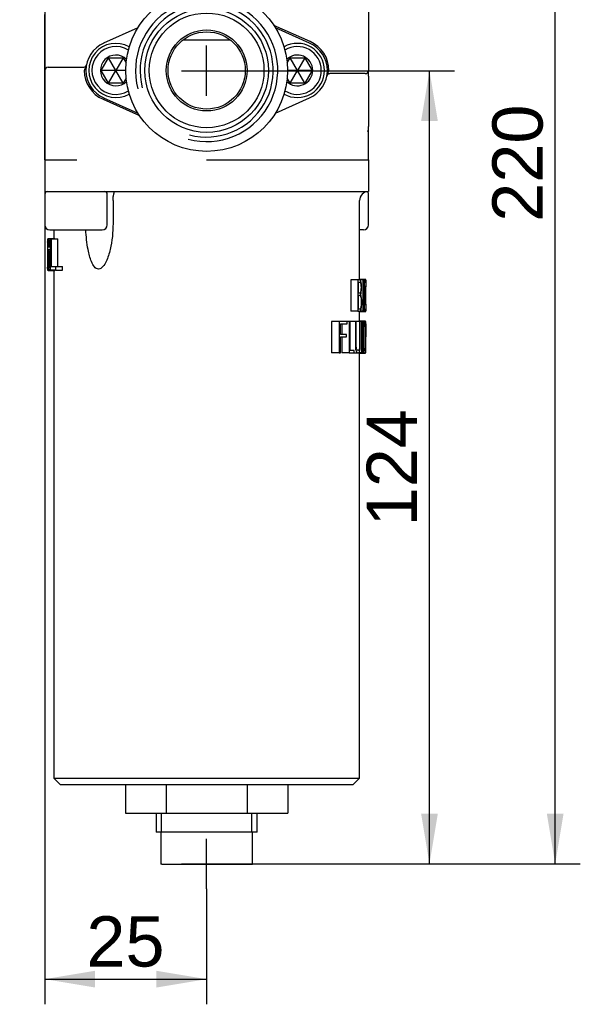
# Model space of a CAD drawing. Header units: millimetres. Extents: x 0 to 578, y 0 to 412.
# Tile 10 of 12: x 420 to 465, y 238 to 316. Entities that reach past the tile are written whole.
import ezdxf
from ezdxf.enums import TextEntityAlignment as Align

# ---------------------------------------------------------------- set-up
doc = ezdxf.new("R2010")
doc.units = ezdxf.units.MM
doc.layers.add('dimensions', color=7, linetype='Continuous')
doc.layers.add('SH12-FR-AD', color=7, linetype='Continuous')
doc.styles.add('SEACAD_Arial', font='arial.ttf')
doc.dimstyles.new('ISO', dxfattribs={"dimtxt": 4, "dimasz": 4, "dimexe": 2, "dimexo": 2, "dimgap": 1, "dimtad": 1, "dimdec": 0, "dimlfac": 1.972881, "dimtxsty": 'SEACAD_Arial', "dimblk1": '_SE_FILLED', "dimblk2": '_SE_FILLED', "dimsah": 1, "dimcen": 2, "dimadec": 0, "dimazin": 0, "dimtfac": 0.5, "dimtdec": 3, "dimtmove": 0, "dimatfit": 3, "dimfxl": 1, "dimarcsym": 0})

# ---------------------------------------------------------------- blocks, each defined once
blk = doc.blocks.new('SE3')
at = {"layer": 'SH12-FR-AD', "color": 7, "linetype": 'Continuous'}
for p, q in [((447.875, 319.953), (447.875, 312.35)), ((422.126, 312.806), (422.126, 316.807)), ((429.527, 315.737), (426.808, 314.526)), ((443.245, 314.642), (440.349, 315.932)), ((443.193, 314.526), (440.475, 315.737)), ((436.892, 314.77), (433.11, 314.77)), ((426.607, 312.35), (427.192, 313.363)), ((427.775, 312.354), (427.192, 313.363)), ((427.192, 313.363), (428.363, 313.363)), ((428.363, 313.363), (427.78, 312.354)), ((428.363, 313.363), (428.597, 312.957)), ((441.401, 312.952), (441.638, 313.363)), ((442.221, 312.354), (441.638, 313.363)), ((441.638, 313.363), (442.809, 313.363)), ((442.809, 313.363), (442.226, 312.354)), ((442.809, 313.363), (443.394, 312.35)), ((422.126, 312.35), (422.126, 312.806)), ((422.38, 312.603), (424.661, 312.603)), ((424.661, 312.603), (425.158, 312.603)), ((425.158, 312.603), (425.191, 312.603)), ((425.426, 312.733), (425.365, 312.57)), ((435.001, 312.324), (435.001, 312.375)), ((422.126, 305.253), (422.126, 312.35)), ((427.773, 312.35), (426.607, 312.35)), ((427.192, 311.336), (426.607, 312.35)), ((427.192, 311.336), (427.775, 312.345)), ((428.363, 311.336), (427.78, 312.345)), ((428.563, 312.35), (427.783, 312.35)), ((428.598, 311.743), (428.363, 311.336)), ((441.638, 311.336), (441.401, 311.748)), ((442.219, 312.35), (441.438, 312.35)), ((441.638, 311.336), (442.221, 312.345)), ((442.809, 311.336), (442.226, 312.345)), ((443.394, 312.35), (442.229, 312.35)), ((443.394, 312.35), (442.809, 311.336)), ((444.575, 311.967), (444.636, 312.129)), ((444.843, 312.096), (444.81, 312.096)), ((445.341, 312.096), (444.843, 312.096)), ((447.622, 312.096), (445.341, 312.096)), ((447.875, 311.893), (447.875, 312.35)), ((447.875, 311.893), (447.875, 307.892)), ((428.363, 311.336), (427.192, 311.336)), ((442.809, 311.336), (441.638, 311.336)), ((426.756, 310.058), (429.652, 308.767)), ((426.808, 310.174), (429.527, 308.962)), ((440.475, 308.962), (443.193, 310.174)), ((447.875, 307.666), (447.875, 307.892)), ((447.875, 305.253), (447.875, 307.659)), ((422.126, 305.253), (422.126, 302.719)), ((422.126, 305.253), (424.661, 305.253)), ((435.001, 305.253), (447.875, 305.253)), ((447.875, 305.253), (447.875, 302.719)), ((422.126, 302.719), (435.001, 302.719)), ((422.126, 302.526), (422.126, 300.083)), ((427.093, 300.083), (427.093, 302.526)), ((435.001, 302.719), (447.875, 302.719)), ((447.875, 300.083), (447.875, 302.526)), ((427.551, 302.009), (427.551, 300.185)), ((447.166, 295.709), (447.166, 302.009)), ((422.532, 299.678), (426.688, 299.678)), ((422.836, 299.678), (422.836, 298.97)), ((447.47, 299.678), (447.166, 299.678)), ((422.333, 298.97), (422.396, 298.97)), ((422.333, 298.97), (422.333, 296.48)), ((422.355, 298.332), (422.446, 298.332)), ((422.398, 298.97), (422.836, 298.97)), ((422.908, 298.97), (422.398, 298.97)), ((422.446, 298.329), (422.574, 298.329)), ((422.458, 298.806), (422.574, 298.806)), ((422.492, 298.353), (422.574, 298.353)), ((422.574, 296.48), (422.574, 298.959)), ((422.574, 298.959), (422.644, 298.959)), ((422.644, 298.959), (423.165, 298.959)), ((422.644, 298.959), (422.644, 296.772)), ((423.165, 296.772), (423.165, 298.959)), ((422.363, 297.671), (422.433, 297.671)), ((422.574, 298.088), (422.4, 298.088)), ((422.357, 296.982), (422.444, 296.982)), ((422.371, 296.763), (422.421, 296.763)), ((422.644, 296.772), (422.987, 296.772)), ((422.987, 296.772), (423.523, 296.772)), ((422.987, 296.772), (422.987, 296.48)), ((423.523, 296.48), (423.523, 296.772)), ((422.333, 296.48), (422.371, 296.48)), ((422.396, 296.437), (422.905, 296.437)), ((422.442, 296.544), (422.574, 296.544)), ((422.987, 296.48), (422.574, 296.48)), ((422.603, 296.436), (422.836, 296.436)), ((422.836, 296.437), (422.836, 256.087)), ((422.987, 296.48), (423.523, 296.48)), ((447.018, 295.703), (446.482, 295.703)), ((446.482, 295.703), (446.482, 293.204)), ((447.018, 295.703), (447.018, 293.204)), ((447.077, 294.651), (447.077, 295.522)), ((447.543, 295.703), (447.126, 295.703)), ((447.433, 295.697), (447.155, 295.697)), ((447.672, 295.721), (447.166, 295.721)), ((447.467, 295.697), (447.433, 295.697)), ((447.433, 295.697), (447.433, 293.209)), ((447.467, 293.209), (447.467, 295.697)), ((447.65, 295.703), (447.543, 295.703)), ((447.543, 295.703), (447.543, 293.198)), ((447.567, 294.669), (447.567, 295.522)), ((447.567, 295.522), (447.65, 295.522)), ((447.65, 295.522), (447.65, 295.703)), ((447.673, 295.521), (447.673, 295.709)), ((447.077, 293.379), (447.077, 294.481)), ((447.646, 294.669), (447.567, 294.669)), ((447.567, 293.198), (447.567, 294.487)), ((447.567, 294.487), (447.646, 294.487)), ((447.646, 294.487), (447.646, 294.669)), ((447.018, 293.204), (446.482, 293.204)), ((447.166, 292.395), (447.166, 293.198)), ((447.166, 293.186), (447.671, 293.186)), ((447.543, 293.198), (447.183, 293.198)), ((447.433, 293.209), (447.217, 293.209)), ((447.433, 293.209), (447.467, 293.209)), ((447.543, 293.198), (447.567, 293.198)), ((447.673, 293.207), (447.673, 293.396)), ((445.541, 292.395), (444.926, 292.395)), ((444.926, 292.395), (444.926, 289.889)), ((446.172, 292.395), (445.541, 292.395)), ((445.541, 292.395), (445.541, 289.889)), ((445.659, 291.36), (445.659, 292.213)), ((445.659, 292.213), (446.172, 292.213)), ((445.76, 292.213), (445.76, 291.36)), ((446.33, 292.395), (446.172, 292.395)), ((446.172, 292.213), (446.172, 292.395)), ((446.418, 292.395), (446.33, 292.395)), ((446.33, 292.395), (446.33, 289.895)), ((446.837, 292.395), (446.418, 292.395)), ((446.418, 290.077), (446.418, 292.395)), ((446.905, 292.395), (446.837, 292.395)), ((447.166, 292.395), (446.905, 292.395)), ((447.61, 292.412), (447.166, 292.412)), ((447.218, 292.395), (447.166, 292.395)), ((447.465, 292.395), (447.218, 292.395)), ((447.332, 292.389), (447.218, 292.389)), ((447.373, 292.389), (447.332, 292.389)), ((447.332, 292.389), (447.332, 289.901)), ((447.373, 289.901), (447.373, 292.389)), ((447.465, 292.395), (447.465, 289.895)), ((447.497, 290.071), (447.497, 292.213)), ((447.649, 292.395), (447.531, 292.395)), ((447.649, 292.395), (447.649, 289.895)), ((447.658, 291.173), (447.658, 292.213)), ((447.673, 292.136), (447.673, 292.346)), ((446.141, 291.36), (445.659, 291.36)), ((446.141, 291.179), (446.141, 291.36)), ((447.673, 291.039), (447.673, 291.254)), ((445.659, 289.889), (445.659, 291.179)), ((445.659, 291.179), (446.141, 291.179)), ((445.76, 291.179), (445.76, 289.895)), ((447.658, 289.895), (447.658, 290.992)), ((447.658, 290.991), (447.668, 290.991)), ((445.541, 289.889), (444.926, 289.889)), ((445.541, 289.889), (445.659, 289.889)), ((446.33, 289.895), (445.76, 289.895)), ((446.33, 289.895), (446.73, 289.895)), ((446.73, 290.077), (446.418, 290.077)), ((446.511, 289.889), (447.046, 289.889)), ((446.73, 289.895), (446.73, 290.077)), ((447.465, 289.895), (447.075, 289.895)), ((447.332, 289.901), (447.086, 289.901)), ((447.166, 256.087), (447.166, 289.895)), ((447.166, 289.878), (447.61, 289.878)), ((447.332, 289.901), (447.373, 289.901)), ((447.649, 289.895), (447.579, 289.895)), ((447.649, 289.895), (447.658, 289.895)), ((422.836, 256.087), (447.166, 256.087)), ((422.836, 256.087), (423.343, 255.58)), ((446.659, 255.58), (447.166, 256.087)), ((423.343, 255.58), (446.659, 255.58)), ((428.54, 255.58), (428.54, 253.299)), ((431.777, 255.58), (431.777, 253.299)), ((438.224, 255.58), (438.224, 253.299)), ((441.462, 255.58), (441.462, 253.299)), ((428.54, 253.299), (431.777, 253.299)), ((430.977, 253.299), (430.977, 251.778)), ((431.416, 251.778), (431.416, 253.299)), ((431.777, 253.299), (438.224, 253.299)), ((438.224, 253.299), (441.462, 253.299)), ((438.585, 251.778), (438.585, 253.299)), ((439.024, 251.778), (439.024, 253.299)), ((439.024, 251.778), (430.977, 251.778)), ((431.363, 251.778), (431.363, 249.244)), ((438.639, 249.244), (438.639, 251.778)), ((431.43, 249.244), (431.363, 249.244)), ((431.43, 249.244), (432.996, 249.244)), ((432.996, 249.244), (433.435, 249.244)), ((433.435, 249.244), (436.566, 249.244)), ((435.001, 249.219), (435.001, 249.244)), ((436.566, 249.244), (437.005, 249.244)), ((437.005, 249.244), (438.571, 249.244)), ((438.571, 249.244), (438.639, 249.244))]:
    blk.add_line(p, q, dxfattribs=at)
at = {"layer": 'SH12-FR-AD', "color": 7}
for p, q in [((422.126, 312.35), (422.126, 312.4)), ((435.001, 249.244), (435.001, 249.269))]:
    blk.add_line(p, q, dxfattribs=at)
at = {"layer": 'SH12-FR-AD', "color": 7, "linetype": 'Continuous'}
for centre, radius in [((435.001, 312.35), 6.437), ((435.001, 312.35), 4.922), ((435.001, 312.35), 4.562), ((435.001, 312.35), 3.219), ((435.001, 312.35), 3.072), ((435.001, 312.324), 0.0253)]:
    blk.add_circle(centre, radius, dxfattribs=at)
at = {"layer": 'SH12-FR-AD', "color": 7}
blk.add_circle((435.001, 249.269), 0.0253, dxfattribs=at)
at = {"layer": 'SH12-FR-AD', "color": 7, "linetype": 'Continuous'}
for centre, radius, start, end in [((435.001, 312.35), 5.658, 255, 195), ((435.001, 312.35), 5.297, 255, 195), ((427.778, 312.35), 2.382, 114.01762, 245.98238), ((427.778, 312.35), 2.154, 60.39466, 299.60534), ((427.778, 312.35), 1.901, 58.50221, 301.49779), ((442.224, 312.35), 2.154, 0, 119.60534), ((442.224, 312.35), 1.901, 0, 121.49779), ((442.224, 312.35), 2.382, 294.01762, 65.98238), ((442.224, 312.35), 2.509, 0, 65.98238), ((427.778, 312.35), 1.222, 46.1579, 313.8421), ((442.224, 312.35), 1.222, 0, 133.8421), ((422.38, 312.35), 0.253, 90, 180), ((425.191, 312.857), 0.253, 270, 279.46456), ((425.195, 312.857), 0.254, 278.4141, 339.17776), ((425.191, 312.857), 0.253, 304.968, 348.91251), ((427.778, 312.35), 2.509, 180, 245.98238), ((427.778, 312.35), 0.00507, 120.00016, 180.00016), ((427.778, 312.35), 0.00507, 180.00016, 240.00016), ((427.778, 312.35), 0.00507, 60.00016, 120.00016), ((427.778, 312.35), 0.00507, 240.00016, 300.00016), ((427.778, 312.35), 0.00507, 0.00016, 60.00016), ((427.778, 312.35), 0.00507, 300.00016, 0), ((442.224, 312.35), 2.154, 240.39466, 0), ((442.224, 312.35), 1.901, 238.50221, 0), ((442.224, 312.35), 1.222, 226.1579, 0), ((442.224, 312.35), 0.00507, 120.00016, 180.00016), ((442.224, 312.35), 0.00507, 180.00016, 240.00016), ((442.224, 312.35), 0.00507, 60.00016, 120.00016), ((442.224, 312.35), 0.00507, 240.00016, 300.00016), ((442.224, 312.35), 0.00507, 0.00016, 60.00016), ((442.224, 312.35), 0.00507, 300.00016, 0), ((444.81, 311.843), 0.253, 124.97483, 168.91251), ((444.806, 311.842), 0.254, 98.4123, 159.21454), ((444.81, 311.843), 0.253, 90, 99.46473), ((447.622, 312.35), 0.253, 270, 0), ((447.621, 307.666), 0.255, 321.11366, 359.91971), ((422.319, 302.526), 0.193, 90, 180), ((422.126, 302.009), 0.71, 79.68088, 90), ((426.901, 302.526), 0.193, 0, 90), ((447.875, 302.009), 0.71, 90, 180), ((447.683, 302.526), 0.193, 0, 70.12036), ((422.532, 300.083), 0.405, 180, 270), ((426.688, 300.083), 0.405, 270, 0), ((447.47, 300.083), 0.405, 270, 0), ((462.433, 297.673), 40.097, 178.55327, 181.3666), ((447.225, 297.815), 24.875, 178.80958, 180.1306), ((426.345, 298.268), 3.99, 174.67184, 179.07578), ((418.924, 298.253), 3.524, 1.23951, 5.47915), ((419.108, 298.325), 3.383, 0.46732, 8.17068), ((424.749, 297.705), 2.399, 172.77136, 178.71764), ((428.295, 297.329), 5.942, 176.69731, 180.44235), ((417.981, 297.258), 4.471, 354.67438, 5.3004), ((417.6, 297.289), 4.899, 351.25352, 6.74245), ((432.046, 297.27), 9.693, 179.92442, 181.70531), ((424.804, 297.028), 2.448, 181.07944, 186.20659), ((472.359, 294.453), 24.72, 177.08878, 182.90626), ((467.208, 294.453), 19.567, 176.8684, 183.11084), ((445.241, 293.97), 2.102, 358.31838, 16.044), ((472.359, 294.453), 24.72, 182.93024, 182.93854), ((428.711, 291.067), 18.933, 357.18186, 3.96792)]:
    blk.add_arc(centre, radius, start, end, dxfattribs=at)
blk.add_ellipse((435.001, 298.192), major_axis=(-12.672, 0), ratio=0.079439, start_param=-0.160492, end_param=-0.136342, dxfattribs=at)
for points, degree, knots in [([(425.334, 312.515), (425.304, 312.464), (425.291, 312.436), (425.269, 312.388), (425.269, 312.35)], 2, [0, 0, 0, 0.5, 0.5, 1, 1, 1]), ([(444.668, 312.184), (444.697, 312.235), (444.71, 312.263), (444.733, 312.312), (444.733, 312.35)], 2, [0, 0, 0, 0.5, 0.5, 1, 1, 1]), ([(427.551, 302.009), (427.551, 302.12), (427.562, 302.223), (427.584, 302.355), (427.591, 302.395), (427.606, 302.468), (427.613, 302.501), (427.633, 302.591), (427.643, 302.637), (427.649, 302.675), (427.649, 302.68), (427.65, 302.685)], 3, [0, 0, 0, 0, 0.25, 0.25, 0.375, 0.375, 0.5, 0.5, 0.75, 0.75, 0.7943702, 0.7943702, 0.7943702, 0.7943702]), ([(427.551, 300.185), (427.551, 299.481), (427.484, 298.792), (427.249, 297.789), (427.147, 297.456), (426.933, 297.008), (426.851, 296.866), (426.65, 296.636), (426.53, 296.552), (426.277, 296.548), (426.16, 296.63), (425.974, 296.858), (425.9, 296.998), (425.712, 297.445), (425.628, 297.775), (425.465, 298.624), (425.412, 299.147), (425.393, 299.678)], 3, [0, 0, 0, 0, 0.25, 0.25, 0.375, 0.375, 0.4375, 0.4375, 0.5, 0.5, 0.5625, 0.5625, 0.625, 0.625, 0.75, 0.75, 0.9398425, 0.9398425, 0.9398425, 0.9398425]), ([(422.348, 298.686), (422.355, 298.847), (422.369, 298.946), (422.408, 298.985), (422.435, 298.942), (422.458, 298.806)], 3, [0, 0, 0, 0, 0.5, 0.5, 1, 1, 1, 1]), ([(422.431, 298.589), (422.427, 298.627), (422.422, 298.658), (422.411, 298.702), (422.405, 298.715), (422.394, 298.722), (422.389, 298.718), (422.38, 298.692), (422.376, 298.669), (422.372, 298.638)], 3, [0, 0, 0, 0, 0.25, 0.25, 0.5, 0.5, 0.75, 0.75, 1, 1, 1, 1]), ([(422.433, 297.671), (422.427, 297.719), (422.421, 297.758), (422.407, 297.809), (422.4, 297.82), (422.387, 297.819), (422.38, 297.808), (422.37, 297.757), (422.366, 297.718), (422.363, 297.671)], 3, [0, 0, 0, 0, 0.25, 0.25, 0.5, 0.5, 0.75, 0.75, 1, 1, 1, 1]), ([(422.369, 298.007), (422.374, 298.043), (422.381, 298.067), (422.395, 298.092), (422.404, 298.091), (422.421, 298.068), (422.431, 298.043), (422.449, 297.97), (422.457, 297.921), (422.465, 297.864)], 3, [0, 0, 0, 0, 0.25, 0.25, 0.5, 0.5, 0.75, 0.75, 1, 1, 1, 1]), ([(422.442, 296.544), (422.431, 296.495), (422.42, 296.463), (422.405, 296.44), (422.4, 296.437), (422.39, 296.437), (422.385, 296.441), (422.373, 296.462), (422.366, 296.491), (422.354, 296.584), (422.35, 296.645), (422.347, 296.717)], 3, [0, 0, 0, 0, 0.25, 0.25, 0.375, 0.375, 0.5, 0.5, 0.75, 0.75, 1, 1, 1, 1]), ([(422.371, 296.763), (422.375, 296.734), (422.379, 296.713), (422.389, 296.687), (422.395, 296.684), (422.406, 296.697), (422.412, 296.714), (422.423, 296.768), (422.428, 296.803), (422.433, 296.843)], 3, [0, 0, 0, 0, 0.25, 0.25, 0.5, 0.5, 0.75, 0.75, 1, 1, 1, 1]), ([(422.556, 296.461), (422.564, 296.452), (422.571, 296.446), (422.579, 296.442), (422.586, 296.438), (422.594, 296.435), (422.602, 296.435)], 3, [0.3406393, 0.3406393, 0.3406393, 0.3406393, 0.4320966, 0.4320966, 0.4320966, 0.525286, 0.525286, 0.525286, 0.525286]), ([(422.905, 296.437), (422.91, 296.437), (422.915, 296.441), (422.925, 296.455), (422.93, 296.464), (422.935, 296.477)], 3, [0.6270524, 0.6270524, 0.6270524, 0.6270524, 0.75, 0.75, 0.8584546, 0.8584546, 0.8584546, 0.8584546]), ([(447.262, 294.551), (447.291, 294.685), (447.32, 294.823), (447.333, 295.172), (447.324, 295.36), (447.269, 295.624), (447.223, 295.681), (447.126, 295.713), (447.073, 295.703), (447.018, 295.703)], 3, [0, 0, 0, 0, 0.25, 0.25, 0.5, 0.5, 0.75, 0.75, 1, 1, 1, 1]), ([(447.077, 295.522), (447.103, 295.522), (447.127, 295.522), (447.175, 295.522), (447.198, 295.516), (447.23, 295.475), (447.24, 295.456), (447.257, 295.405), (447.264, 295.374), (447.275, 295.301), (447.278, 295.261), (447.283, 295.179), (447.284, 295.137), (447.284, 295.095)], 3, [0, 0, 0, 0, 0.25, 0.25, 0.5, 0.5, 0.625, 0.625, 0.75, 0.75, 0.875, 0.875, 1, 1, 1, 1]), ([(447.284, 295.095), (447.284, 295.052), (447.282, 295.009), (447.277, 294.926), (447.273, 294.886), (447.263, 294.81), (447.257, 294.774), (447.242, 294.709), (447.233, 294.682), (447.217, 294.659), (447.212, 294.654), (447.2, 294.65), (447.194, 294.651), (447.177, 294.651), (447.165, 294.651), (447.128, 294.651), (447.103, 294.651), (447.077, 294.651)], 3, [0, 0, 0, 0, 0.125, 0.125, 0.25, 0.25, 0.375, 0.375, 0.5, 0.5, 0.5625, 0.5625, 0.625, 0.625, 0.75, 0.75, 1, 1, 1, 1]), ([(447.077, 294.481), (447.106, 294.481), (447.135, 294.481), (447.189, 294.481), (447.216, 294.47), (447.257, 294.355), (447.271, 294.274), (447.293, 294.102), (447.299, 294.007), (447.299, 293.91)], 3, [0, 0, 0, 0, 0.25, 0.25, 0.5, 0.5, 0.75, 0.75, 1, 1, 1, 1]), ([(447.018, 293.204), (447.061, 293.204), (447.101, 293.204), (447.159, 293.204), (447.178, 293.204), (447.206, 293.204), (447.215, 293.204), (447.232, 293.215), (447.241, 293.225), (447.265, 293.267), (447.278, 293.309), (447.301, 293.408), (447.31, 293.464), (447.326, 293.58), (447.332, 293.642), (447.341, 293.773), (447.343, 293.84), (447.343, 293.908)], 3, [0, 0, 0, 0, 0.25, 0.25, 0.375, 0.375, 0.4375, 0.4375, 0.5, 0.5, 0.625, 0.625, 0.75, 0.75, 0.875, 0.875, 1, 1, 1, 1]), ([(447.299, 293.91), (447.299, 293.862), (447.298, 293.814), (447.293, 293.722), (447.289, 293.675), (447.279, 293.589), (447.273, 293.549), (447.258, 293.475), (447.248, 293.443), (447.226, 293.397), (447.214, 293.384), (447.194, 293.379), (447.188, 293.379), (447.175, 293.379), (447.141, 293.379), (447.106, 293.379), (447.077, 293.379)], 3, [0, 0, 0, 0, 0.125, 0.125, 0.25, 0.25, 0.375, 0.375, 0.5, 0.5, 0.625, 0.625, 0.6875, 0.6875, 0.75, 1, 1, 1, 1]), ([(446.837, 292.395), (446.837, 291.922), (446.837, 291.331), (446.837, 290.74), (446.837, 290.503), (446.832, 290.384), (446.857, 290.151), (446.888, 290.055), (446.958, 289.924), (446.998, 289.894), (447.074, 289.886), (447.111, 289.903), (447.173, 290.011), (447.198, 290.103), (447.221, 290.331), (447.218, 290.457), (447.218, 290.699), (447.218, 291.305), (447.218, 291.91), (447.218, 292.395)], 3, [0, 0, 0, 0, 0.25, 0.3125, 0.3125, 0.375, 0.375, 0.4375, 0.4375, 0.5, 0.5, 0.5625, 0.5625, 0.625, 0.625, 0.6875, 0.6875, 0.75, 1, 1, 1, 1]), ([(447.166, 292.395), (447.166, 291.965), (447.166, 291.32), (447.166, 290.675), (447.166, 290.406), (447.166, 290.351), (447.156, 290.25), (447.147, 290.205), (447.111, 290.101), (447.079, 290.069), (447.012, 290.072), (446.978, 290.109), (446.934, 290.203), (446.921, 290.244), (446.906, 290.343), (446.905, 290.397), (446.905, 290.667), (446.905, 291.315), (446.905, 291.963), (446.905, 292.395)], 3, [0, 0, 0, 0, 0.25, 0.375, 0.375, 0.40625, 0.40625, 0.4375, 0.4375, 0.5, 0.5, 0.5625, 0.5625, 0.59375, 0.59375, 0.625, 0.625, 0.75, 1, 1, 1, 1]), ([(447.598, 292.377), (447.596, 292.386), (447.594, 292.388), (447.59, 292.392), (447.588, 292.393), (447.581, 292.395), (447.576, 292.395), (447.562, 292.395), (447.551, 292.395), (447.518, 292.395), (447.493, 292.395), (447.465, 292.395)], 3, [0, 0, 0, 0, 0.0625, 0.0625, 0.125, 0.125, 0.25, 0.25, 0.5, 0.5, 1, 1, 1, 1]), ([(447.497, 292.213), (447.528, 292.213), (447.555, 292.213), (447.578, 292.213), (447.582, 292.213), (447.586, 292.212), (447.589, 292.204), (447.591, 292.199), (447.593, 292.191), (447.595, 292.181), (447.597, 292.171), (447.599, 292.157), (447.6, 292.141), (447.601, 292.128), (447.602, 292.113), (447.602, 292.097), (447.603, 292.072), (447.603, 292.045), (447.603, 292.018), (447.603, 291.905), (447.603, 291.792), (447.603, 291.679), (447.603, 291.435), (447.603, 291.191), (447.603, 290.946), (447.603, 290.702), (447.603, 290.458), (447.603, 290.214)], 3, [0, 0, 0, 0, 0.208669, 0.208669, 0.208669, 0.244931, 0.244931, 0.244931, 0.26616, 0.26616, 0.26616, 0.2877, 0.2877, 0.2877, 0.306161, 0.306161, 0.306161, 0.335586, 0.335586, 0.335586, 0.46051, 0.46051, 0.46051, 0.730255, 0.730255, 0.730255, 1, 1, 1, 1]), ([(447.61, 292.412), (447.611, 292.412), (447.612, 292.412), (447.616, 292.411), (447.619, 292.408), (447.623, 292.402)], 3, [0.37146424, 0.37146424, 0.37146424, 0.37146424, 0.375, 0.375, 0.39155775, 0.39155775, 0.39155775, 0.39155775]), ([(447.673, 292.347), (447.673, 292.371), (447.672, 292.389), (447.67, 292.399), (447.669, 292.395), (447.663, 292.395), (447.657, 292.395), (447.649, 292.395)], 3, [0.5040751, 0.5040751, 0.5040751, 0.5040751, 0.625, 0.625, 0.75, 0.75, 1, 1, 1, 1]), ([(447.658, 292.213), (447.663, 292.213), (447.667, 292.213), (447.67, 292.213), (447.671, 292.213), (447.671, 292.213), (447.672, 292.205), (447.672, 292.192), (447.673, 292.148), (447.673, 292.119), (447.672, 292.05), (447.672, 292.012), (447.671, 291.888), (447.671, 291.794), (447.671, 291.7)], 3, [0, 0, 0, 0, 0.25, 0.3125, 0.3125, 0.375, 0.375, 0.5, 0.5, 0.625, 0.625, 0.75, 0.75, 1, 1, 1, 1]), ([(447.671, 291.7), (447.671, 291.51), (447.673, 291.316), (447.672, 291.172), (447.671, 291.173), (447.666, 291.173), (447.663, 291.173), (447.658, 291.173)], 3, [0, 0, 0, 0, 0.5, 0.5, 0.75, 0.75, 1, 1, 1, 1]), ([(447.658, 290.992), (447.664, 290.992), (447.668, 290.99), (447.671, 290.991), (447.671, 290.992), (447.672, 290.998), (447.672, 291.004), (447.672, 291.02), (447.673, 291.028), (447.673, 291.038)], 3, [0, 0, 0, 0, 0.25, 0.25, 0.3125, 0.3125, 0.375, 0.375, 0.4259481, 0.4259481, 0.4259481, 0.4259481]), ([(446.483, 289.893), (446.489, 289.892), (446.495, 289.891), (446.504, 289.89), (446.508, 289.889), (446.511, 289.889)], 3, [0.49094594, 0.49094594, 0.49094594, 0.49094594, 0.5, 0.5, 0.5057574, 0.5057574, 0.5057574, 0.5057574]), ([(447.465, 289.895), (447.503, 289.895), (447.536, 289.895), (447.571, 289.895), (447.577, 289.895), (447.587, 289.895), (447.59, 289.894), (447.596, 289.898), (447.599, 289.903), (447.604, 289.919), (447.607, 289.93), (447.611, 289.957), (447.613, 289.973), (447.617, 290.01), (447.619, 290.032), (447.62, 290.082), (447.621, 290.109), (447.621, 290.136)], 3, [0, 0, 0, 0, 0.5, 0.5, 0.625, 0.625, 0.6875, 0.6875, 0.75, 0.75, 0.8125, 0.8125, 0.875, 0.875, 0.9375, 0.9375, 1, 1, 1, 1]), ([(447.603, 290.214), (447.603, 290.195), (447.603, 290.177), (447.602, 290.143), (447.601, 290.128), (447.596, 290.091), (447.592, 290.08), (447.584, 290.07), (447.58, 290.071), (447.571, 290.071), (447.566, 290.071), (447.542, 290.071), (447.521, 290.071), (447.497, 290.071)], 3, [0, 0, 0, 0, 0.0625, 0.0625, 0.125, 0.125, 0.25, 0.25, 0.375, 0.375, 0.5, 0.5, 1, 1, 1, 1])]:
    blk.add_open_spline(points, degree=degree, knots=knots, dxfattribs=at)
for points in [[(425.365, 312.57), (425.355, 312.552), (425.344, 312.534), (425.334, 312.515)], [(444.636, 312.129), (444.647, 312.148), (444.657, 312.166), (444.668, 312.184)], [(427.651, 302.704), (427.651, 302.714), (427.649, 302.719), (427.646, 302.719)], [(422.92, 298.964), (422.916, 298.968), (422.912, 298.97), (422.908, 298.97)], [(447.627, 289.904), (447.622, 289.887), (447.616, 289.878), (447.61, 289.878)]]:
    blk.add_open_spline(points, degree=3, dxfattribs=at)
blk = doc.blocks.new('DMBLK187')
at = {"layer": 'dimensions', "linetype": 'Continuous'}
for points in [[(426.126, 240.767), (422.126, 240.1), (426.126, 239.433)], [(431.001, 240.767), (431.001, 239.433), (435.001, 240.1)]]:
    blk.add_hatch(color=7, dxfattribs=at).paths.add_polyline_path(points)
at = {"layer": 'dimensions', "color": 7, "linetype": 'Continuous'}
for p, q in [((422.126, 358.756), (422.126, 362.756)), ((420.126, 360.756), (424.126, 360.756)), ((422.126, 358.756), (422.126, 238.1)), ((435.001, 247.269), (435.001, 251.269)), ((433.001, 249.269), (437.001, 249.269)), ((435.001, 247.269), (435.001, 238.1)), ((422.126, 240.1), (435.001, 240.1))]:
    blk.add_line(p, q, dxfattribs=at)
at = {"layer": 'dimensions', "color": 7, "linetype": 'Continuous', "style": 'SEACAD_Arial'}
blk.add_text('25', height=4, dxfattribs=at).set_placement((425.433, 245.1), align=Align.TOP_LEFT)
blk = doc.blocks.new('_SE_FILLED')
at = {"color": 0}
blk.add_line((0, 0), (-1, 0), dxfattribs=at)
blk.add_solid([(0, 0), (-1, -0.1665), (-1, 0.1665), (0, 0)], dxfattribs=at)
blk = doc.blocks.new('DMBLK189')
at = {"layer": 'dimensions', "linetype": 'Continuous'}
for points in [[(453.398, 308.324), (452.731, 312.324), (452.064, 308.324)], [(453.398, 253.269), (452.064, 253.269), (452.731, 249.269)]]:
    blk.add_hatch(color=7, dxfattribs=at).paths.add_polyline_path(points)
at = {"layer": 'dimensions', "color": 7, "linetype": 'Continuous'}
for p, q in [((435.001, 310.324), (435.001, 314.324)), ((433.001, 312.324), (437.001, 312.324)), ((437.001, 312.324), (454.731, 312.324)), ((452.731, 249.269), (452.731, 312.324)), ((435.001, 247.269), (435.001, 251.269)), ((433.001, 249.269), (437.001, 249.269)), ((437.001, 249.269), (454.731, 249.269))]:
    blk.add_line(p, q, dxfattribs=at)
at = {"layer": 'dimensions', "color": 7, "linetype": 'Continuous', "style": 'SEACAD_Arial'}
blk.add_text('124', height=4, rotation=90, dxfattribs=at).set_placement((447.731, 276.101), align=Align.TOP_LEFT)
blk = doc.blocks.new('DMBLK190')
at = {"layer": 'dimensions', "linetype": 'Continuous'}
for points in [[(463.398, 356.756), (462.731, 360.756), (462.064, 356.756)], [(463.398, 253.269), (462.064, 253.269), (462.731, 249.269)]]:
    blk.add_hatch(color=7, dxfattribs=at).paths.add_polyline_path(points)
at = {"layer": 'dimensions', "color": 7, "linetype": 'Continuous'}
for p, q in [((447.875, 358.756), (447.875, 362.756)), ((445.875, 360.756), (449.875, 360.756)), ((449.875, 360.756), (464.731, 360.756)), ((462.731, 249.269), (462.731, 360.756)), ((435.001, 247.269), (435.001, 251.269)), ((433.001, 249.269), (437.001, 249.269)), ((437.001, 249.269), (464.731, 249.269))]:
    blk.add_line(p, q, dxfattribs=at)
at = {"layer": 'dimensions', "color": 7, "linetype": 'Continuous', "style": 'SEACAD_Arial'}
blk.add_text('220', height=4, rotation=90, dxfattribs=at).set_placement((457.731, 300.317), align=Align.TOP_LEFT)

msp = doc.modelspace()

# ---------------------------------------------------------------- block references
at = {"layer": 'dimensions'}
msp.add_blockref('SE3', (0, 0), dxfattribs=at)

# ---------------------------------------------------------------- dimensions: what is measured, and where the dimension line sits
at = {"layer": 'dimensions', "color": 7, "linetype": 'Continuous'}
dim = msp.add_linear_dim(base=(435.001, 240.1), p1=(422.126, 360.756), p2=(435.001, 249.269), text='\\A1;<>', dimstyle='ISO', dxfattribs=at)
dim.commit()
dim.dimension.update_dxf_attribs({"geometry": 'DMBLK187', "text_midpoint": (428.563, 240.1), "dimtype": 160})
for base, p2, picture, middle, dimtype in [((462.731, 360.756), (447.875, 360.756), 'DMBLK190', (462.731, 305.013), 160), ((452.731, 249.269), (435.001, 312.324), 'DMBLK189', (452.731, 280.797), 161)]:
    dim = msp.add_linear_dim(base=base, p1=(435.001, 249.269), p2=p2, angle=90, text='\\A1;<>', dimstyle='ISO', dxfattribs=at)
    dim.commit()
    dim.dimension.update_dxf_attribs({"geometry": picture, "text_midpoint": middle, "dimtype": dimtype})

doc.saveas('drawing.dxf')
